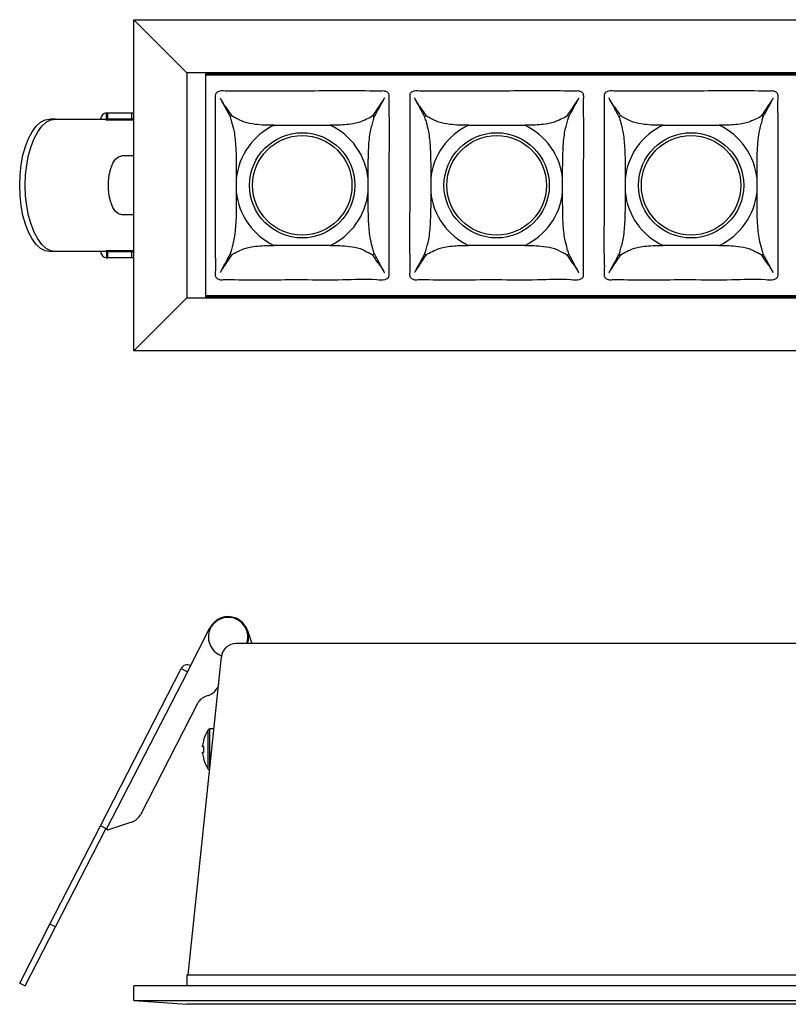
# Model space of a CAD drawing. Header units: millimetres. Extents: x 55 to 466, y 53 to 187.
# Tile 1 of 3: x 55 to 159, y 53 to 187. Entities that reach past the tile are written whole.
import ezdxf

# ---------------------------------------------------------------- set-up
doc = ezdxf.new("R2010")
doc.units = ezdxf.units.MM
doc.header["$LTSCALE"] = 2

msp = doc.modelspace()

# ---------------------------------------------------------------- linework, layer by layer
at = {"color": 7, "linetype": 'Continuous', "lineweight": 25}
for p, q in [((70.44, 141.88), (70.44, 186.88)), ((70.44, 186.88), (77.64, 179.68)), ((70.44, 186.88), (353.44, 186.88)), ((77.64, 179.68), (77.64, 149.08)), ((346.24, 179.68), (77.64, 179.68)), ((343.73, 179.53), (80.16, 179.53)), ((80.16, 179.53), (80.16, 149.23)), ((80.36, 179.33), (80.16, 179.53)), ((343.63, 179.33), (80.25, 179.33)), ((66.75, 173.38), (66.75, 174.23)), ((66.75, 174.23), (66.93, 174.23)), ((66.93, 173.38), (66.93, 174.23)), ((66.93, 174.23), (70.18, 174.23)), ((70.18, 173.38), (70.18, 174.23)), ((70.18, 174.23), (70.44, 174.23)), ((59.81, 173.38), (59.06, 173.38)), ((59.81, 173.38), (66.66, 173.38)), ((66.66, 173.38), (66.66, 173.28)), ((66.66, 173.28), (70.44, 173.28)), ((66.75, 173.38), (66.93, 173.38)), ((70.18, 173.38), (66.93, 173.38)), ((70.44, 173.38), (70.18, 173.38)), ((89.5, 172.53), (97.12, 172.53)), ((115.9, 172.53), (123.52, 172.53)), ((142.3, 172.53), (149.92, 172.53)), ((70.44, 168.38), (68.81, 168.38)), ((84.36, 165.27), (84.36, 163.49)), ((102.27, 163.49), (102.27, 165.27)), ((110.76, 165.27), (110.76, 163.49)), ((128.67, 163.49), (128.67, 165.27)), ((137.16, 165.27), (137.16, 163.49)), ((155.07, 163.49), (155.07, 165.27)), ((70.44, 160.38), (68.81, 160.38)), ((59.81, 155.38), (59.06, 155.38)), ((66.66, 155.38), (59.81, 155.38)), ((66.66, 155.48), (66.66, 155.38)), ((70.44, 155.48), (66.66, 155.48)), ((66.75, 155.38), (66.75, 154.53)), ((66.75, 155.38), (66.93, 155.38)), ((66.93, 154.53), (66.93, 155.38)), ((66.93, 155.38), (70.18, 155.38)), ((70.18, 154.53), (70.18, 155.38)), ((70.18, 155.38), (70.44, 155.38)), ((97.12, 156.22), (89.5, 156.22)), ((123.52, 156.22), (115.9, 156.22)), ((149.92, 156.22), (142.3, 156.22)), ((66.75, 154.53), (66.93, 154.53)), ((70.18, 154.53), (66.93, 154.53)), ((70.44, 154.53), (70.18, 154.53)), ((70.44, 141.88), (77.64, 149.08)), ((77.64, 149.08), (346.24, 149.08)), ((80.36, 149.43), (80.16, 149.23)), ((80.16, 149.23), (343.73, 149.23)), ((80.25, 149.43), (343.63, 149.43)), ((353.44, 141.88), (70.44, 141.88)), ((77.71, 98.31), (80.78, 104.29)), ((85.87, 103.92), (86.48, 102.15)), ((167.09, 102.15), (84.33, 102.15)), ((77.8, 57.15), (82.34, 100.36)), ((65.9, 77.39), (76.86, 98.74)), ((77.71, 98.31), (66.75, 76.96)), ((76.86, 98.74), (77.71, 98.31)), ((81.93, 96.47), (81.74, 96.09)), ((80.57, 95.09), (80.26, 95)), ((79.1, 94), (71.34, 78.9)), ((80.52, 87.75), (80.52, 90.42)), ((81.31, 90.55), (80.75, 90.55)), ((80.75, 87.75), (80.75, 90.55)), ((79.79, 88.12), (79.79, 88.31)), ((79.92, 89.06), (79.94, 89.05)), ((79.94, 88.12), (79.79, 88.12)), ((79.79, 87.18), (79.79, 87.38)), ((79.79, 87.38), (79.94, 87.38)), ((80.52, 85.07), (80.52, 87.75)), ((80.75, 85.22), (80.75, 87.75)), ((79.94, 86.44), (79.92, 86.44)), ((66.93, 76.86), (70.18, 77.91)), ((59.06, 64.04), (65.9, 77.39)), ((59.81, 63.66), (66.66, 77)), ((65.91, 77.39), (65.9, 77.39)), ((66.75, 76.96), (65.91, 77.39)), ((66.75, 76.96), (66.93, 76.86)), ((54.95, 56.04), (59.06, 64.04)), ((55.7, 55.65), (59.81, 63.66)), ((59.81, 63.66), (59.06, 64.04)), ((77.64, 57.15), (346.24, 57.15)), ((77.64, 57.15), (77.64, 55.65)), ((54.95, 56.04), (55.7, 55.65)), ((353.44, 55.65), (70.44, 55.65)), ((70.44, 53.65), (70.44, 55.65)), ((70.44, 53.65), (353.44, 53.65)), ((70.44, 53.65), (77.64, 53.15)), ((346.24, 53.15), (77.64, 53.15))]:
    msp.add_line(p, q, dxfattribs=at)
at = {"color": 7, "linetype": 'Continuous', "lineweight": 25, "flags": 128}
for points in [[(59.06, 155.38), (58.41, 155.49), (57.79, 155.82), (57.19, 156.36), (56.64, 157.1), (56.15, 158.01), (55.73, 159.09), (55.39, 160.29), (55.15, 161.6), (55, 162.97), (54.95, 164.38), (55, 165.79), (55.15, 167.16), (55.39, 168.46), (55.73, 169.67), (56.15, 170.74), (56.64, 171.66), (57.19, 172.4), (57.79, 172.94), (58.41, 173.27), (59.06, 173.38)], [(59.81, 155.38), (59.17, 155.49), (58.54, 155.82), (57.95, 156.36), (57.4, 157.1), (56.91, 158.01), (56.49, 159.09), (56.15, 160.29), (55.9, 161.6), (55.75, 162.97), (55.7, 164.38), (55.75, 165.79), (55.9, 167.16), (56.15, 168.46), (56.49, 169.67), (56.91, 170.74), (57.4, 171.66), (57.95, 172.4), (58.54, 172.94), (59.17, 173.27), (59.81, 173.38)], [(68.81, 160.38), (68.37, 160.49), (67.96, 160.84), (67.6, 161.38), (67.3, 162.1), (67.1, 162.96), (66.99, 163.9), (66.99, 164.86), (67.1, 165.8), (67.3, 166.65), (67.6, 167.37), (67.96, 167.92), (68.37, 168.26), (68.81, 168.38)]]:
    msp.add_lwpolyline(points, dxfattribs=at)
at = {"color": 7, "linetype": 'Continuous', "lineweight": 25}
for centre, radius in [((93.31, 164.38), 7.15), ((119.71, 164.38), 7.15), ((146.11, 164.38), 7.15), ((93.31, 164.38), 6.75), ((119.71, 164.38), 6.75), ((146.11, 164.38), 6.75)]:
    msp.add_circle(centre, radius, dxfattribs=at)
for centre, radius, start, end in [((66.8, 173.34), 0.889, 93.085, 177.559), ((93.31, 164.38), 13.49, 135.2566, 136.4666), ((93.31, 164.38), 13.49, 43.5334, 44.7434), ((119.71, 164.38), 13.49, 135.2566, 136.4666), ((119.71, 164.38), 13.49, 43.5334, 44.7434), ((146.11, 164.38), 13.49, 135.2566, 136.4666), ((146.11, 164.38), 13.49, 43.5334, 44.7434), ((66.76, 173.28), 0.095, 93.5365, 183.1459), ((93.31, 164.38), 9, 115.0485, 174.3157), ((93.31, 164.38), 9, 5.6843, 64.9515), ((119.71, 164.38), 9, 115.0485, 174.3157), ((119.71, 164.38), 9, 5.6843, 64.9515), ((146.11, 164.38), 9, 115.0485, 174.3157), ((146.11, 164.38), 9, 5.6843, 64.9515), ((93.31, 164.38), 9, 185.6843, 244.9515), ((93.31, 164.38), 9, 295.0485, 354.3157), ((119.71, 164.38), 9, 185.6843, 244.9515), ((119.71, 164.38), 9, 295.0485, 354.3157), ((146.11, 164.38), 9, 185.6843, 244.9515), ((146.11, 164.38), 9, 295.0485, 354.3157), ((66.8, 155.42), 0.889, 182.441, 266.915), ((66.76, 155.47), 0.095, 176.8541, 266.4635), ((93.31, 164.38), 13.49, 223.5334, 224.7434), ((93.31, 164.38), 13.49, 315.2566, 316.4666), ((119.71, 164.38), 13.49, 223.5334, 224.7434), ((119.71, 164.38), 13.49, 315.2566, 316.4666), ((146.11, 164.38), 13.49, 223.5334, 224.7434), ((146.11, 164.38), 13.49, 315.2566, 316.4666), ((83.25, 103.02), 2.68, 340.907, 180), ((83.25, 103.02), 2.78, 341.6201, 152.8329), ((83.25, 103.02), 2.68, 180, 250.679), ((84.33, 100.15), 2, 90, 174), ((77.71, 98.31), 0.95, 62.8329, 152.8329), ((77.71, 98.31), 0.1, 62.8329, 152.8329), ((80.88, 93.09), 2, 107.8329, 152.8329), ((79.96, 97), 2, 287.8329, 332.8329), ((84.75, 87.75), 5, 147.664, 164.7807), ((80.75, 90.28), 0.27, 90, 147.664), ((84.75, 87.75), 4.99, 164.8121, 173.4966), ((84.75, 87.75), 4.99, 186.5034, 195.1879), ((85.4, 87.75), 5.48, 176.1266, 183.8734), ((84.75, 87.75), 5, 195.2193, 212.336), ((80.75, 85.22), 0.27, 212.336, 263.9819), ((69.57, 79.81), 2, 287.8329, 332.8329)]:
    msp.add_arc(centre, radius, start, end, dxfattribs=at)
for points, knots in [([(105.12, 153.25), (105.12, 153.01), (105.11, 152.66), (105.13, 152.25), (105.1, 152), (105.03, 151.89), (104.92, 151.77), (104.78, 151.66), (104.26, 151.48), (102.24, 151.74), (98.53, 151.49), (92.09, 151.64), (86.68, 151.48), (82.95, 151.61), (82.22, 151.54), (81.92, 151.63), (81.77, 151.71), (81.63, 151.84), (81.54, 151.97), (81.48, 152.25), (81.56, 153.13), (81.42, 156.47), (81.52, 160.39), (81.5, 166.7), (81.52, 171.27), (81.5, 175.26), (81.51, 176.26), (81.5, 176.55), (81.52, 176.75), (81.6, 176.87), (81.7, 176.99), (81.85, 177.11), (82.33, 177.25), (82.75, 177.18), (84.28, 177.18), (87.69, 177.18), (94.16, 177.15), (99.95, 177.27), (103.67, 177.15), (104.41, 177.21), (104.71, 177.13), (104.85, 177.05), (105, 176.91), (105.08, 176.78), (105.15, 176.51), (105.07, 175.62), (105.2, 172.29), (105.11, 168.36), (105.12, 162.06), (105.12, 157.61), (105.12, 153.9), (105.12, 153.25)], [0, 0, 0, 0, 0.007224, 0.010882, 0.012757, 0.014629, 0.015008, 0.017688, 0.019947, 0.031886, 0.078783, 0.135581, 0.23, 0.24536, 0.251118, 0.252252, 0.254984, 0.256162, 0.258322, 0.259626, 0.264796, 0.28545, 0.362783, 0.38559, 0.480009, 0.503614, 0.508685, 0.510882, 0.512757, 0.51463, 0.515009, 0.517688, 0.520365, 0.530314, 0.530413, 0.567381, 0.635581, 0.73, 0.74536, 0.751118, 0.752252, 0.754984, 0.756162, 0.758321, 0.759626, 0.764795, 0.78545, 0.862782, 0.885589, 0.980008, 1, 1, 1, 1]), ([(131.52, 153.25), (131.52, 153.01), (131.51, 152.66), (131.53, 152.25), (131.5, 152), (131.43, 151.89), (131.32, 151.77), (131.18, 151.66), (130.66, 151.48), (128.64, 151.74), (124.93, 151.49), (118.49, 151.64), (113.08, 151.48), (109.35, 151.61), (108.62, 151.54), (108.32, 151.63), (108.17, 151.71), (108.03, 151.84), (107.94, 151.97), (107.88, 152.25), (107.96, 153.13), (107.82, 156.47), (107.92, 160.39), (107.9, 166.7), (107.92, 171.27), (107.9, 175.26), (107.91, 176.26), (107.9, 176.55), (107.92, 176.75), (108, 176.87), (108.1, 176.99), (108.25, 177.11), (108.73, 177.25), (109.15, 177.18), (110.68, 177.18), (114.09, 177.18), (120.56, 177.15), (126.35, 177.27), (130.07, 177.15), (130.81, 177.21), (131.11, 177.13), (131.25, 177.05), (131.4, 176.91), (131.48, 176.78), (131.55, 176.51), (131.47, 175.62), (131.6, 172.29), (131.51, 168.36), (131.52, 162.06), (131.52, 157.61), (131.52, 153.9), (131.52, 153.25)], [0, 0, 0, 0, 0.007224, 0.010882, 0.012757, 0.014629, 0.015008, 0.017688, 0.019947, 0.031886, 0.078783, 0.135581, 0.23, 0.24536, 0.251118, 0.252252, 0.254984, 0.256162, 0.258322, 0.259626, 0.264796, 0.28545, 0.362783, 0.38559, 0.480009, 0.503614, 0.508685, 0.510882, 0.512757, 0.51463, 0.515009, 0.517688, 0.520365, 0.530314, 0.530413, 0.567381, 0.635581, 0.73, 0.74536, 0.751118, 0.752252, 0.754984, 0.756162, 0.758321, 0.759626, 0.764795, 0.78545, 0.862782, 0.885589, 0.980008, 1, 1, 1, 1]), ([(157.92, 153.25), (157.92, 153.01), (157.91, 152.66), (157.93, 152.25), (157.9, 152), (157.83, 151.89), (157.72, 151.77), (157.58, 151.66), (157.06, 151.48), (155.04, 151.74), (151.33, 151.49), (144.89, 151.64), (139.48, 151.48), (135.75, 151.61), (135.02, 151.54), (134.72, 151.63), (134.57, 151.71), (134.43, 151.84), (134.34, 151.97), (134.28, 152.25), (134.36, 153.13), (134.22, 156.47), (134.32, 160.39), (134.3, 166.7), (134.32, 171.27), (134.3, 175.26), (134.31, 176.26), (134.3, 176.55), (134.32, 176.75), (134.4, 176.87), (134.5, 176.99), (134.65, 177.11), (135.13, 177.25), (135.55, 177.18), (137.08, 177.18), (140.49, 177.18), (146.96, 177.15), (152.75, 177.27), (156.47, 177.15), (157.21, 177.21), (157.51, 177.13), (157.65, 177.05), (157.8, 176.91), (157.88, 176.78), (157.95, 176.51), (157.87, 175.62), (158, 172.29), (157.91, 168.36), (157.92, 162.06), (157.92, 157.61), (157.92, 153.9), (157.92, 153.25)], [0, 0, 0, 0, 0.007224, 0.010882, 0.012757, 0.014629, 0.015008, 0.017688, 0.019947, 0.031886, 0.078783, 0.135581, 0.23, 0.24536, 0.251118, 0.252252, 0.254984, 0.256162, 0.258322, 0.259626, 0.264796, 0.28545, 0.362783, 0.38559, 0.480009, 0.503614, 0.508685, 0.510882, 0.512757, 0.51463, 0.515009, 0.517688, 0.520365, 0.530314, 0.530413, 0.567381, 0.635581, 0.73, 0.74536, 0.751118, 0.752252, 0.754984, 0.756162, 0.758321, 0.759626, 0.764795, 0.78545, 0.862782, 0.885589, 0.980008, 1, 1, 1, 1]), ([(83.73, 173.87), (83.52, 174.2), (83.02, 174.98), (82.4, 175.67), (82.18, 176.22), (82.15, 176.23), (82.15, 176.23), (82.15, 176.23), (82.15, 176.23), (82.15, 176.23), (82.15, 176.23), (82.15, 176.23), (82.15, 176.23), (82.15, 176.23), (82.15, 176.23), (82.15, 176.23), (82.16, 176.22), (82.17, 176.2), (82.22, 176.1), (82.43, 175.7), (82.88, 174.89), (83.28, 174.13), (83.53, 173.68), (83.53, 173.67)], [0, 0, 0, 0, 0.2043367, 0.4837932, 0.4977835, 0.4978061, 0.4978216, 0.4978376, 0.4978438, 0.49785, 0.4978542, 0.4978584, 0.4978645, 0.4978764, 0.4979203, 0.4980943, 0.4987875, 0.5015569, 0.5126317, 0.5569287, 0.7341156, 0.9949445, 1, 1, 1, 1]), ([(103.09, 173.67), (103.23, 173.92), (103.62, 174.66), (104.06, 175.45), (104.38, 176.05), (104.45, 176.16), (104.47, 176.23), (104.47, 176.23), (104.47, 176.23), (104.47, 176.23), (104.47, 176.23), (104.47, 176.23), (104.47, 176.23), (104.47, 176.23), (104.47, 176.23), (104.47, 176.23), (104.47, 176.23), (104.47, 176.23), (104.47, 176.23), (104.47, 176.23), (104.47, 176.23), (104.47, 176.23), (104.46, 176.22), (104.43, 176.17), (104.31, 175.99), (103.79, 175.21), (103.3, 174.47), (102.89, 173.87)], [0, 0, 0, 0, 0.14736, 0.432232, 0.467841, 0.501712, 0.501854, 0.501948, 0.502011, 0.502054, 0.502083, 0.502102, 0.50212, 0.502131, 0.502137, 0.502142, 0.502146, 0.50215, 0.502158, 0.502179, 0.502267, 0.502616, 0.504008, 0.509573, 0.531831, 0.620861, 1, 1, 1, 1]), ([(110.13, 173.87), (109.92, 174.2), (109.42, 174.98), (108.8, 175.67), (108.58, 176.22), (108.55, 176.23), (108.55, 176.23), (108.55, 176.23), (108.55, 176.23), (108.55, 176.23), (108.55, 176.23), (108.55, 176.23), (108.55, 176.23), (108.55, 176.23), (108.55, 176.23), (108.55, 176.23), (108.56, 176.22), (108.57, 176.2), (108.62, 176.1), (108.83, 175.7), (109.28, 174.89), (109.68, 174.13), (109.93, 173.68), (109.93, 173.67)], [0, 0, 0, 0, 0.2043367, 0.4837932, 0.4977835, 0.4978061, 0.4978216, 0.4978376, 0.4978438, 0.49785, 0.4978542, 0.4978584, 0.4978645, 0.4978764, 0.4979203, 0.4980943, 0.4987875, 0.5015569, 0.5126317, 0.5569287, 0.7341156, 0.9949445, 1, 1, 1, 1]), ([(129.49, 173.67), (129.63, 173.92), (130.02, 174.66), (130.46, 175.45), (130.78, 176.05), (130.85, 176.16), (130.87, 176.23), (130.87, 176.23), (130.87, 176.23), (130.87, 176.23), (130.87, 176.23), (130.87, 176.23), (130.87, 176.23), (130.87, 176.23), (130.87, 176.23), (130.87, 176.23), (130.87, 176.23), (130.87, 176.23), (130.87, 176.23), (130.87, 176.23), (130.87, 176.23), (130.87, 176.23), (130.86, 176.22), (130.83, 176.17), (130.71, 175.99), (130.19, 175.21), (129.7, 174.47), (129.29, 173.87)], [0, 0, 0, 0, 0.14736, 0.432232, 0.467841, 0.501712, 0.501854, 0.501948, 0.502011, 0.502054, 0.502083, 0.502102, 0.50212, 0.502131, 0.502137, 0.502142, 0.502146, 0.50215, 0.502158, 0.502179, 0.502267, 0.502616, 0.504008, 0.509573, 0.531831, 0.620861, 1, 1, 1, 1]), ([(136.53, 173.87), (136.32, 174.2), (135.82, 174.98), (135.2, 175.67), (134.98, 176.22), (134.95, 176.23), (134.95, 176.23), (134.95, 176.23), (134.95, 176.23), (134.95, 176.23), (134.95, 176.23), (134.95, 176.23), (134.95, 176.23), (134.95, 176.23), (134.95, 176.23), (134.95, 176.23), (134.96, 176.22), (134.97, 176.2), (135.02, 176.1), (135.23, 175.7), (135.68, 174.89), (136.08, 174.13), (136.33, 173.68), (136.33, 173.67)], [0, 0, 0, 0, 0.204337, 0.483793, 0.497784, 0.497806, 0.497822, 0.497838, 0.497844, 0.49785, 0.497854, 0.497858, 0.497865, 0.497876, 0.49792, 0.498094, 0.498787, 0.501557, 0.512632, 0.556929, 0.734116, 0.994944, 1, 1, 1, 1]), ([(155.89, 173.67), (156.03, 173.92), (156.42, 174.66), (156.86, 175.45), (157.18, 176.05), (157.25, 176.16), (157.27, 176.23), (157.27, 176.23), (157.27, 176.23), (157.27, 176.23), (157.27, 176.23), (157.27, 176.23), (157.27, 176.23), (157.27, 176.23), (157.27, 176.23), (157.27, 176.23), (157.27, 176.23), (157.27, 176.23), (157.27, 176.23), (157.27, 176.23), (157.27, 176.23), (157.27, 176.23), (157.26, 176.22), (157.23, 176.17), (157.11, 175.99), (156.59, 175.21), (156.1, 174.47), (155.69, 173.87)], [0, 0, 0, 0, 0.14736, 0.432232, 0.467841, 0.501712, 0.501854, 0.501948, 0.502011, 0.502054, 0.502083, 0.502102, 0.50212, 0.502131, 0.502137, 0.502142, 0.502146, 0.50215, 0.502158, 0.502179, 0.502267, 0.502616, 0.504008, 0.509573, 0.531831, 0.620861, 1, 1, 1, 1]), ([(89.5, 172.53), (89.07, 172.53), (88.21, 172.54), (86.83, 172.65), (85.39, 172.9), (84.45, 173.48), (83.88, 173.7), (83.75, 173.85), (83.73, 173.87)], [0, 0, 0, 0, 0.1901992, 0.3798503, 0.6131935, 0.8486057, 0.9749618, 1, 1, 1, 1]), ([(102.89, 173.87), (102.88, 173.85), (102.69, 173.63), (102.06, 173.37), (101.15, 172.93), (100.12, 172.71), (99.09, 172.58), (98.06, 172.54), (97.4, 172.53), (97.12, 172.53)], [0, 0, 0, 0, 0.021057, 0.218127, 0.414762, 0.543436, 0.710154, 0.877354, 1, 1, 1, 1]), ([(115.9, 172.53), (115.47, 172.53), (114.61, 172.54), (113.23, 172.65), (111.79, 172.9), (110.85, 173.48), (110.28, 173.7), (110.15, 173.85), (110.13, 173.87)], [0, 0, 0, 0, 0.1901992, 0.3798503, 0.6131935, 0.8486057, 0.9749618, 1, 1, 1, 1]), ([(129.29, 173.87), (129.28, 173.85), (129.09, 173.63), (128.46, 173.37), (127.55, 172.93), (126.52, 172.71), (125.49, 172.58), (124.46, 172.54), (123.8, 172.53), (123.52, 172.53)], [0, 0, 0, 0, 0.021057, 0.218127, 0.414762, 0.543436, 0.710154, 0.877354, 1, 1, 1, 1]), ([(142.3, 172.53), (141.87, 172.53), (141.01, 172.54), (139.63, 172.65), (138.19, 172.9), (137.25, 173.48), (136.68, 173.7), (136.55, 173.85), (136.53, 173.87)], [0, 0, 0, 0, 0.1901992, 0.3798503, 0.6131935, 0.8486057, 0.9749618, 1, 1, 1, 1]), ([(155.69, 173.87), (155.68, 173.85), (155.49, 173.63), (154.86, 173.37), (153.95, 172.93), (152.92, 172.71), (151.89, 172.58), (150.86, 172.54), (150.2, 172.53), (149.92, 172.53)], [0, 0, 0, 0, 0.021057, 0.218127, 0.414762, 0.543436, 0.710154, 0.877354, 1, 1, 1, 1]), ([(83.53, 173.67), (83.59, 173.45), (83.75, 172.89), (84.05, 171.86), (84.2, 170.65), (84.32, 169.21), (84.36, 167.4), (84.36, 165.98), (84.36, 165.27)], [0, 0, 0, 0, 0.111918, 0.284012, 0.408874, 0.534045, 0.766708, 1, 1, 1, 1]), ([(102.27, 165.27), (102.27, 165.92), (102.27, 167.22), (102.3, 168.93), (102.39, 170.36), (102.52, 171.45), (102.72, 172.37), (102.92, 172.97), (103.01, 173.41), (103.06, 173.58), (103.09, 173.67)], [0, 0, 0, 0, 0.213151, 0.425932, 0.558055, 0.689831, 0.798515, 0.907399, 0.953569, 1, 1, 1, 1]), ([(109.93, 173.67), (109.99, 173.45), (110.15, 172.89), (110.45, 171.86), (110.6, 170.65), (110.72, 169.21), (110.76, 167.4), (110.76, 165.98), (110.76, 165.27)], [0, 0, 0, 0, 0.111918, 0.284012, 0.408874, 0.534045, 0.766708, 1, 1, 1, 1]), ([(128.67, 165.27), (128.67, 165.92), (128.67, 167.22), (128.7, 168.93), (128.79, 170.36), (128.92, 171.45), (129.12, 172.37), (129.32, 172.97), (129.41, 173.41), (129.46, 173.58), (129.49, 173.67)], [0, 0, 0, 0, 0.213151, 0.425932, 0.558055, 0.689831, 0.798515, 0.907399, 0.953569, 1, 1, 1, 1]), ([(136.33, 173.67), (136.39, 173.45), (136.55, 172.89), (136.85, 171.86), (137, 170.65), (137.12, 169.21), (137.16, 167.4), (137.16, 165.98), (137.16, 165.27)], [0, 0, 0, 0, 0.111918, 0.284012, 0.408874, 0.534045, 0.766708, 1, 1, 1, 1]), ([(155.07, 165.27), (155.07, 165.92), (155.07, 167.22), (155.1, 168.93), (155.19, 170.36), (155.32, 171.45), (155.52, 172.37), (155.72, 172.97), (155.81, 173.41), (155.86, 173.58), (155.89, 173.67)], [0, 0, 0, 0, 0.2131509, 0.4259324, 0.5580545, 0.689831, 0.7985152, 0.9073989, 0.9535686, 1, 1, 1, 1]), ([(84.36, 163.49), (84.36, 162.83), (84.36, 161.53), (84.32, 159.83), (84.23, 158.39), (84.11, 157.31), (83.91, 156.38), (83.71, 155.78), (83.62, 155.34), (83.56, 155.17), (83.53, 155.08)], [0, 0, 0, 0, 0.213151, 0.425932, 0.558055, 0.689831, 0.798515, 0.907399, 0.953569, 1, 1, 1, 1]), ([(103.09, 155.08), (103.03, 155.31), (102.88, 155.86), (102.58, 156.89), (102.42, 158.1), (102.31, 159.54), (102.27, 161.35), (102.27, 162.77), (102.27, 163.49)], [0, 0, 0, 0, 0.111918, 0.284012, 0.408874, 0.534045, 0.766708, 1, 1, 1, 1]), ([(110.76, 163.49), (110.76, 162.83), (110.76, 161.53), (110.72, 159.83), (110.63, 158.39), (110.51, 157.31), (110.31, 156.38), (110.11, 155.78), (110.02, 155.34), (109.96, 155.17), (109.93, 155.08)], [0, 0, 0, 0, 0.213151, 0.425932, 0.558055, 0.689831, 0.798515, 0.907399, 0.953569, 1, 1, 1, 1]), ([(129.49, 155.08), (129.43, 155.31), (129.28, 155.86), (128.98, 156.89), (128.82, 158.1), (128.71, 159.54), (128.67, 161.35), (128.67, 162.77), (128.67, 163.49)], [0, 0, 0, 0, 0.111918, 0.284012, 0.408874, 0.534045, 0.766708, 1, 1, 1, 1]), ([(137.16, 163.49), (137.16, 162.83), (137.16, 161.53), (137.12, 159.83), (137.03, 158.39), (136.91, 157.31), (136.71, 156.38), (136.51, 155.78), (136.42, 155.34), (136.36, 155.17), (136.33, 155.08)], [0, 0, 0, 0, 0.213151, 0.425932, 0.558055, 0.689831, 0.798515, 0.907399, 0.953569, 1, 1, 1, 1]), ([(155.89, 155.08), (155.83, 155.31), (155.68, 155.86), (155.38, 156.89), (155.22, 158.1), (155.11, 159.54), (155.07, 161.35), (155.07, 162.77), (155.07, 163.49)], [0, 0, 0, 0, 0.111918, 0.284012, 0.408874, 0.534045, 0.766708, 1, 1, 1, 1]), ([(83.73, 154.88), (83.75, 154.9), (83.93, 155.12), (84.57, 155.38), (85.47, 155.82), (86.51, 156.04), (87.53, 156.17), (88.57, 156.22), (89.22, 156.22), (89.5, 156.22)], [0, 0, 0, 0, 0.021057, 0.218127, 0.414762, 0.543436, 0.710154, 0.877354, 1, 1, 1, 1]), ([(97.12, 156.22), (97.55, 156.22), (98.42, 156.21), (99.79, 156.1), (101.23, 155.85), (102.17, 155.28), (102.74, 155.06), (102.87, 154.91), (102.89, 154.88)], [0, 0, 0, 0, 0.190199, 0.37985, 0.613193, 0.848606, 0.974962, 1, 1, 1, 1]), ([(110.13, 154.88), (110.15, 154.9), (110.33, 155.12), (110.97, 155.38), (111.87, 155.82), (112.91, 156.04), (113.93, 156.17), (114.97, 156.22), (115.62, 156.22), (115.9, 156.22)], [0, 0, 0, 0, 0.0210568, 0.2181274, 0.4147616, 0.5434361, 0.7101542, 0.8773542, 1, 1, 1, 1]), ([(123.52, 156.22), (123.95, 156.22), (124.82, 156.21), (126.19, 156.1), (127.63, 155.85), (128.57, 155.28), (129.14, 155.06), (129.27, 154.91), (129.29, 154.88)], [0, 0, 0, 0, 0.190199, 0.37985, 0.613193, 0.848606, 0.974962, 1, 1, 1, 1]), ([(136.53, 154.88), (136.55, 154.9), (136.73, 155.12), (137.37, 155.38), (138.27, 155.82), (139.31, 156.04), (140.33, 156.17), (141.37, 156.22), (142.02, 156.22), (142.3, 156.22)], [0, 0, 0, 0, 0.0210568, 0.2181274, 0.4147616, 0.5434361, 0.7101542, 0.8773542, 1, 1, 1, 1]), ([(149.92, 156.22), (150.35, 156.22), (151.22, 156.21), (152.59, 156.1), (154.03, 155.85), (154.97, 155.28), (155.54, 155.06), (155.67, 154.91), (155.69, 154.88)], [0, 0, 0, 0, 0.190199, 0.37985, 0.613193, 0.848606, 0.974962, 1, 1, 1, 1]), ([(83.53, 155.08), (83.4, 154.83), (83, 154.09), (82.56, 153.31), (82.25, 152.7), (82.17, 152.59), (82.15, 152.53), (82.15, 152.53), (82.15, 152.52), (82.15, 152.52), (82.15, 152.52), (82.15, 152.52), (82.15, 152.52), (82.15, 152.52), (82.15, 152.52), (82.15, 152.52), (82.15, 152.52), (82.15, 152.52), (82.15, 152.52), (82.15, 152.52), (82.15, 152.52), (82.16, 152.53), (82.16, 152.54), (82.2, 152.58), (82.32, 152.77), (82.83, 153.54), (83.33, 154.28), (83.73, 154.88)], [0, 0, 0, 0, 0.14736, 0.432232, 0.467841, 0.501712, 0.501854, 0.501948, 0.502011, 0.502054, 0.502083, 0.502102, 0.50212, 0.502131, 0.502137, 0.502142, 0.502146, 0.50215, 0.502158, 0.502179, 0.502267, 0.502616, 0.504008, 0.509573, 0.531831, 0.620861, 1, 1, 1, 1]), ([(102.89, 154.88), (103.1, 154.55), (103.6, 153.77), (104.22, 153.09), (104.45, 152.54), (104.47, 152.52), (104.47, 152.52), (104.47, 152.52), (104.47, 152.52), (104.47, 152.52), (104.47, 152.52), (104.47, 152.52), (104.47, 152.52), (104.47, 152.52), (104.47, 152.52), (104.47, 152.53), (104.47, 152.53), (104.46, 152.56), (104.4, 152.66), (104.19, 153.05), (103.75, 153.87), (103.34, 154.62), (103.1, 155.08), (103.09, 155.08)], [0, 0, 0, 0, 0.2043367, 0.4837932, 0.4977835, 0.4978061, 0.4978216, 0.4978376, 0.4978438, 0.49785, 0.4978542, 0.4978584, 0.4978645, 0.4978764, 0.4979203, 0.4980943, 0.4987875, 0.5015569, 0.5126317, 0.5569287, 0.7341159, 0.9949445, 1, 1, 1, 1]), ([(109.93, 155.08), (109.8, 154.83), (109.4, 154.09), (108.96, 153.31), (108.65, 152.7), (108.57, 152.59), (108.55, 152.53), (108.55, 152.53), (108.55, 152.52), (108.55, 152.52), (108.55, 152.52), (108.55, 152.52), (108.55, 152.52), (108.55, 152.52), (108.55, 152.52), (108.55, 152.52), (108.55, 152.52), (108.55, 152.52), (108.55, 152.52), (108.55, 152.52), (108.55, 152.52), (108.56, 152.53), (108.56, 152.54), (108.6, 152.58), (108.72, 152.77), (109.23, 153.54), (109.73, 154.28), (110.13, 154.88)], [0, 0, 0, 0, 0.14736, 0.432232, 0.467841, 0.501712, 0.501854, 0.501948, 0.502011, 0.502054, 0.502083, 0.502102, 0.50212, 0.502131, 0.502137, 0.502142, 0.502146, 0.50215, 0.502158, 0.502179, 0.502267, 0.502616, 0.504008, 0.509573, 0.531831, 0.620861, 1, 1, 1, 1]), ([(129.29, 154.88), (129.5, 154.55), (130, 153.77), (130.62, 153.09), (130.85, 152.54), (130.87, 152.52), (130.87, 152.52), (130.87, 152.52), (130.87, 152.52), (130.87, 152.52), (130.87, 152.52), (130.87, 152.52), (130.87, 152.52), (130.87, 152.52), (130.87, 152.52), (130.87, 152.53), (130.87, 152.53), (130.86, 152.56), (130.8, 152.66), (130.59, 153.05), (130.15, 153.87), (129.74, 154.62), (129.5, 155.08), (129.49, 155.08)], [0, 0, 0, 0, 0.204337, 0.483793, 0.497784, 0.497806, 0.497822, 0.497838, 0.497844, 0.49785, 0.497854, 0.497858, 0.497865, 0.497876, 0.49792, 0.498094, 0.498787, 0.501557, 0.512632, 0.556929, 0.734116, 0.994944, 1, 1, 1, 1]), ([(136.33, 155.08), (136.2, 154.83), (135.8, 154.09), (135.36, 153.31), (135.05, 152.7), (134.97, 152.59), (134.95, 152.53), (134.95, 152.53), (134.95, 152.52), (134.95, 152.52), (134.95, 152.52), (134.95, 152.52), (134.95, 152.52), (134.95, 152.52), (134.95, 152.52), (134.95, 152.52), (134.95, 152.52), (134.95, 152.52), (134.95, 152.52), (134.95, 152.52), (134.95, 152.52), (134.96, 152.53), (134.96, 152.54), (135, 152.58), (135.12, 152.77), (135.63, 153.54), (136.13, 154.28), (136.53, 154.88)], [0, 0, 0, 0, 0.14736, 0.432232, 0.467841, 0.501712, 0.501854, 0.501948, 0.502011, 0.502054, 0.502083, 0.502102, 0.50212, 0.502131, 0.502137, 0.502142, 0.502146, 0.50215, 0.502158, 0.502179, 0.502267, 0.502616, 0.504008, 0.509573, 0.531831, 0.620861, 1, 1, 1, 1]), ([(155.69, 154.88), (155.9, 154.55), (156.4, 153.77), (157.02, 153.09), (157.25, 152.54), (157.27, 152.52), (157.27, 152.52), (157.27, 152.52), (157.27, 152.52), (157.27, 152.52), (157.27, 152.52), (157.27, 152.52), (157.27, 152.52), (157.27, 152.52), (157.27, 152.52), (157.27, 152.53), (157.27, 152.53), (157.26, 152.56), (157.2, 152.66), (156.99, 153.05), (156.55, 153.87), (156.14, 154.62), (155.9, 155.08), (155.89, 155.08)], [0, 0, 0, 0, 0.204337, 0.483793, 0.497784, 0.497806, 0.497822, 0.497838, 0.497844, 0.49785, 0.497854, 0.497858, 0.497865, 0.497876, 0.49792, 0.498094, 0.498787, 0.501557, 0.512632, 0.556929, 0.734116, 0.994944, 1, 1, 1, 1])]:
    msp.add_open_spline(points, degree=3, knots=knots, dxfattribs=at)

doc.saveas('drawing.dxf')
